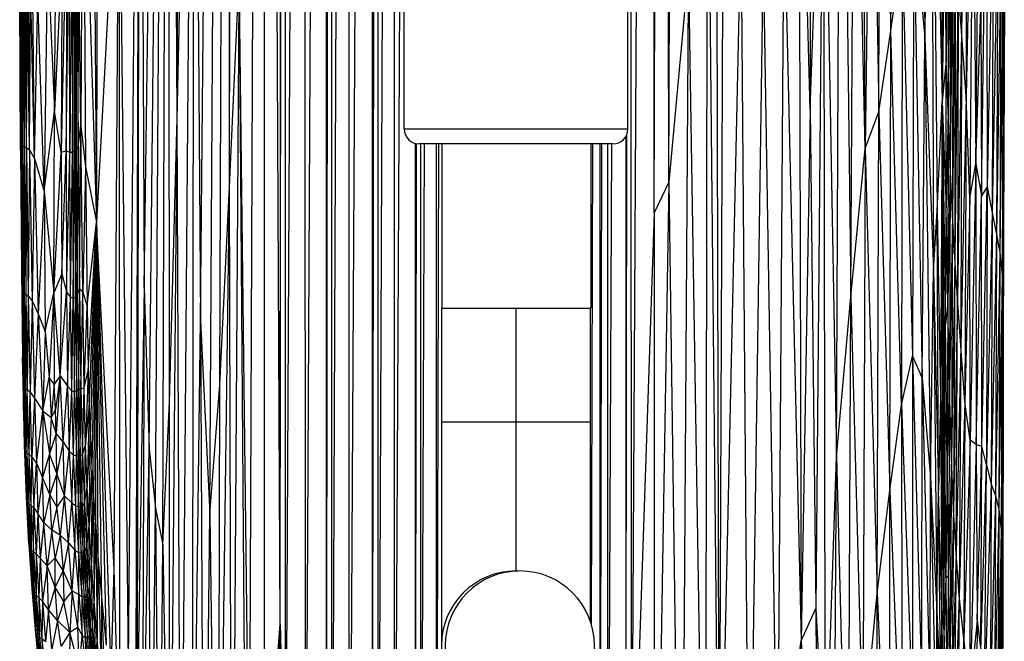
# Paper-space layout '_Izquierda' of a CAD drawing. Header units: millimetres. Extents: x -67 to 65, y -161 to 389.
# Tile 5 of 13: x -67 to 65, y -99 to -16. Entities that reach past the tile are written whole.
import ezdxf

# ---------------------------------------------------------------- set-up
doc = ezdxf.new("R2010")
doc.units = ezdxf.units.MM

psp = doc.layouts.new('_Izquierda')

# ---------------------------------------------------------------- linework, layer by layer
at = {"color": 7, "linetype": 'Continuous', "lineweight": 25}
for p, q in [((-42.83, -56.08), (-39.54, 304.26)), ((-41.59, -82.02), (-39.3, 303.95)), ((-40.23, -64.7), (-39.09, 303.68)), ((-38.95, -38.13), (-38.87, 303.41)), ((-38.95, -38.13), (-38.25, 302.65)), ((-36.24, -125.46), (-34.62, 298.78)), ((-34.28, 298.46), (-34.28, -127.07)), ((-32.15, -96.76), (-33.89, 298.1)), ((-32.15, -96.76), (-31.97, 296.41)), ((-32.15, -96.76), (-31.71, 296.2)), ((-31.4, -129.4), (-31.57, 296.09)), ((-31.4, -129.4), (-29.29, 294.33)), ((-28.75, -144.46), (-28.81, 293.99)), ((-28.75, -144.46), (-26.44, 292.42)), ((-25.95, -148.7), (-25.94, 292.11)), ((-25.95, -148.7), (-25.37, 291.77)), ((-25.22, -151.87), (-25.24, 291.7)), ((-25.22, -151.87), (-23.33, 290.63)), ((-22.9, -154.72), (-22.92, 290.42)), ((-22.9, -154.72), (-20.34, 289.18)), ((19.96, -37.54), (21.2, 289.57)), ((-19.77, -156.7), (-19.77, 288.93)), ((-19.77, -156.7), (-19.13, 288.66)), ((-18.98, -157.37), (-18.98, 288.6)), ((-18.98, -157.37), (-17.22, 287.92)), ((14.98, -131.1), (17.39, 287.98)), ((18.01, -41.62), (17.97, 288.2)), ((18.01, -41.62), (19.28, 288.72)), ((19.96, -37.54), (19.73, 288.91)), ((-16.83, -158.02), (-16.83, 287.77)), ((14.98, -131.1), (14.81, 287.1)), ((-15.51, -30.39), (-15.51, 265.61)), ((14.49, -30.39), (14.49, 265.61)), ((-45.95, -28.99), (-45.28, 264)), ((-56.5, 234.98), (-56.75, -42.89)), ((-50.38, -51.65), (-47.12, 178.51)), ((-49.72, -73.28), (-47.12, 178.51)), ((-48.85, -81.22), (-47.12, 178.51)), ((-47.88, -86.14), (-47.12, 178.51)), ((-46.99, -66.95), (-47.12, 178.51)), ((-45.95, -28.99), (-47.12, 178.51)), ((38.7, 133.79), (38.95, -27.8)), ((-58.02, 124.51), (-56.75, -42.89)), ((56.17, 98.87), (56.64, -26.7)), ((-16.83, -158.02), (-15.51, 97.27)), ((53.43, 86.4), (54.33, -18.15)), ((-52.49, -105.47), (-50.92, 79.68)), ((-51.48, -120.64), (-50.92, 79.68)), ((-51.27, -106.15), (-50.92, 79.68)), ((-50.92, 79.68), (-50.38, -51.65)), ((-45.95, -28.99), (-43.71, 76.57)), ((-43.71, 76.57), (-45.45, -142.16)), ((-43.71, 76.57), (-43.95, -147.03)), ((-43.71, 76.57), (-42.83, -56.08)), ((26.2, 68.17), (26.71, -135.18)), ((48.16, -28.09), (48.41, 66.42)), ((49.76, -17.22), (48.41, 66.42)), ((49.76, -17.22), (49.99, 60.35)), ((42.45, -74.32), (43.05, 58.24)), ((43.05, 58.24), (44.4, -52.9)), ((46.3, -33), (45.97, 58.14)), ((27.43, 50.42), (26.71, -135.18)), ((56.84, 51.41), (56.64, -26.7)), ((59.28, 43.71), (59.24, -17.23)), ((54.33, -18.15), (55.24, 33.51)), ((55.24, 33.51), (55.97, -41.38)), ((55.24, 33.51), (56.64, -26.7)), ((55.24, 33.51), (55.45, -49.37)), ((59.89, 34.3), (59.24, -17.23)), ((59.89, 34.3), (59.83, -26.04)), ((44.4, -52.9), (44.87, 31)), ((46.3, -33), (44.87, 31)), ((47.11, 30.85), (46.3, -33)), ((47.11, 30.85), (48.16, -28.09)), ((37.4, 28.21), (37.71, -98.99)), ((38.95, -27.8), (37.4, 28.21)), ((38.95, -27.8), (40.7, 25.15)), ((40.7, 25.15), (39.71, -94.66)), ((40.7, 25.15), (40.93, -119)), ((40.7, 25.15), (42.45, -74.32)), ((25.13, 24.5), (24.86, -150.84)), ((25.13, 24.5), (26.71, -135.18)), ((-58.6, 15.67), (-58.88, -29.95)), ((-58.6, 15.67), (-58.23, -35.48)), ((-58.6, 15.67), (-56.75, -42.89)), ((60.76, 15.47), (59.83, -26.04)), ((60.76, 15.47), (60.35, -39.66)), ((60.76, 15.47), (61.13, -35.08)), ((-53.76, 14.2), (-56.75, -42.89)), ((-54.41, -89.38), (-53.76, 14.2)), ((-53.76, 14.2), (-53.69, -113.3)), ((-53.76, 14.2), (-52.49, -105.47)), ((61.91, -39.34), (62.59, 14.02)), ((62.59, 14.02), (62.66, -38.13)), ((57.09, 5.95), (56.64, -26.7)), ((57.16, -21.24), (57.09, 5.95)), ((57.43, 5.88), (57.16, -21.24)), ((57.43, 5.88), (57.45, -27.94)), ((-62.42, -28.01), (-62.12, 2.39)), ((57.76, 1.41), (57.45, -27.94)), ((57.76, 1.41), (57.72, -35.21)), ((63.46, 2.43), (62.66, -38.13)), ((63.46, 2.43), (63.35, -41.63)), ((-60.08, 0.3), (-60.36, -33.51)), ((-60.08, 0.3), (-60, -33.49)), ((-60, -33.49), (-59.83, 0.69)), ((-59.83, 0.69), (-59.73, -33.32)), ((-59.73, -33.32), (-59.6, 0.87)), ((-59.6, 0.87), (-59.5, -33.13)), ((35.4, 0.64), (34.54, -122.29)), ((35.4, 0.64), (37.71, -98.99)), ((-60.82, -33.33), (-60.4, -0.15)), ((-60.36, -33.51), (-60.4, -0.15)), ((-59.5, -33.13), (-59.4, -0.47)), ((-59.4, -0.47), (-59.25, -32.78)), ((-60.81, -1.44), (-61.51, -33.48)), ((-60.81, -1.44), (-60.82, -33.33)), ((29.63, -1.71), (26.71, -135.18)), ((29.63, -1.71), (30.72, -136.1)), ((52.83, -2.21), (52.64, -60.83)), ((52.83, -2.21), (53.97, -63.78)), ((52.83, -2.21), (54.33, -18.15)), ((64.08, -2.58), (63.35, -41.63)), ((64.08, -2.58), (63.92, -44.53)), ((58.08, -3.3), (57.72, -35.21)), ((58.08, -3.3), (58, -41.85)), ((61.13, -35.08), (61.47, -2.79)), ((-59.25, -32.78), (-59.16, -4.91)), ((-58.88, -29.95), (-59.16, -4.91)), ((-63.35, -5.59), (-63.78, -38.71)), ((-63.35, -5.59), (-62.42, -28.01)), ((49.76, -17.22), (51.28, -6.17)), ((51.28, -6.17), (51.19, -67.37)), ((51.28, -6.17), (52.64, -60.83)), ((64.53, -5.59), (63.92, -44.53)), ((64.53, -5.59), (64.36, -46.96)), ((-66.95, -32.51), (-67.04, -7.5)), ((-66.84, -32.56), (-66.9, -7.44)), ((-66.66, -32.66), (-66.71, -7.48)), ((-66.44, -32.77), (-66.47, -7.49)), ((-66.15, -32.88), (-66.19, -7.45)), ((-65.76, -33.17), (-65.86, -7.43)), ((-61.41, -7.33), (-62.42, -28.01)), ((-61.41, -7.33), (-61.51, -33.48)), ((32.62, -7.14), (30.72, -136.1)), ((32.62, -7.14), (34.54, -122.29)), ((58.4, -7.39), (58, -41.85)), ((58.4, -7.39), (58.31, -47.57)), ((-65.08, -34.33), (-65.33, -8.01)), ((22.59, -8.95), (19.96, -37.54)), ((22.59, -8.95), (21.66, -155.99)), ((22.59, -8.95), (24.86, -150.84)), ((64.83, -8.44), (64.36, -46.96)), ((64.83, -8.44), (64.66, -49.96)), ((-38.95, -38.13), (-37.62, -9.98)), ((-38.55, -156.57), (-37.62, -9.98)), ((-36.52, -157.89), (-37.62, -9.98)), ((-36.24, -125.46), (-37.62, -9.98)), ((-66.96, -33.23), (-67.07, -11.44)), ((-66.95, -32.51), (-67.07, -11.44)), ((-66.84, -32.56), (-66.97, -11.01)), ((-66.95, -32.51), (-66.97, -11.01)), ((-66.84, -32.56), (-66.81, -11.03)), ((-66.66, -32.66), (-66.81, -11.03)), ((-66.66, -32.66), (-66.59, -11.07)), ((-66.44, -32.77), (-66.59, -11.07)), ((-66.44, -32.77), (-66.33, -11.08)), ((-66.15, -32.88), (-66.33, -11.08)), ((-66.15, -32.88), (-66.03, -11.08)), ((-65.76, -33.17), (-66.03, -11.08)), ((-65.76, -33.17), (-65.62, -11.27)), ((-65.08, -34.33), (-65.62, -11.27)), ((58.77, -11.61), (58.31, -47.57)), ((58.77, -11.61), (58.68, -53.07)), ((59.24, -17.23), (58.77, -11.61)), ((-65.08, -34.33), (-64.63, -12.8)), ((-63.78, -38.71), (-64.63, -12.8)), ((64.97, -12.58), (64.66, -49.96)), ((64.97, -12.58), (64.81, -54.57)), ((61.13, -35.08), (61.83, -14.26)), ((61.83, -14.26), (61.91, -39.34)), ((48.16, -28.09), (49.76, -17.22)), ((49.63, -78.83), (49.76, -17.22)), ((51.19, -67.37), (49.76, -17.22)), ((53.97, -63.78), (54.33, -18.15)), ((54.33, -18.15), (55.09, -77.1)), ((54.33, -18.15), (55.45, -49.37)), ((59.24, -17.23), (58.68, -53.07)), ((59.24, -17.23), (59.13, -59.44)), ((59.83, -26.04), (59.24, -17.23)), ((57.16, -21.24), (56.64, -26.7)), ((57.45, -27.94), (57.16, -21.24)), ((57.16, -40.95), (57.16, -21.24)), ((59.83, -26.04), (59.13, -59.44)), ((59.83, -26.04), (59.68, -67.02)), ((60.35, -39.66), (59.83, -26.04)), ((64.92, -25.76), (64.82, -61.77)), ((55.97, -41.38), (56.64, -26.7)), ((56.64, -26.7), (56.4, -66.14)), ((56.87, -75.24), (56.64, -26.7)), ((57.01, -68.44), (56.64, -26.7)), ((56.64, -26.7), (57.1, -56.56)), ((56.64, -26.7), (57.16, -40.95)), ((56.68, -75.24), (56.64, -26.7)), ((-63.78, -38.71), (-62.42, -28.01)), ((-62.49, -52.36), (-62.42, -28.01)), ((-61.51, -33.48), (-62.42, -28.01)), ((-46.99, -66.95), (-45.95, -28.99)), ((-46.94, -142.28), (-45.95, -28.99)), ((-45.45, -142.16), (-45.95, -28.99)), ((38.95, -27.8), (37.71, -98.99)), ((38.95, -27.8), (39.71, -94.66)), ((46.3, -33), (48.16, -28.09)), ((47.91, -92.59), (48.16, -28.09)), ((48.16, -28.09), (49.63, -78.83)), ((57.45, -27.94), (57.16, -40.95)), ((57.45, -27.94), (57.4, -53.69)), ((57.72, -35.21), (57.45, -27.94)), ((-59.25, -32.78), (-58.88, -29.95)), ((-59.05, -51.79), (-58.88, -29.95)), ((-58.62, -52.25), (-58.88, -29.95)), ((-58.88, -29.95), (-58.23, -35.48)), ((-15.51, -30.39), (14.49, -30.39)), ((14.24, -137.17), (14.35, -31.13)), ((14.24, -137.17), (14.26, -31.33)), ((-66.96, -33.23), (-66.95, -32.51)), ((-66.95, -32.51), (-66.84, -32.56)), ((-66.95, -32.51), (-66.79, -51.5)), ((-66.95, -32.51), (-66.83, -49.32)), ((-66.84, -32.56), (-66.66, -32.66)), ((-66.84, -32.56), (-66.67, -52.2)), ((-66.84, -32.56), (-66.79, -51.5)), ((-66.66, -32.66), (-66.67, -52.2)), ((-66.66, -32.66), (-66.44, -32.77)), ((-66.66, -32.66), (-66.49, -52.43)), ((-66.44, -32.77), (-66.49, -52.43)), ((-66.44, -32.77), (-66.25, -52.56)), ((-66.44, -32.77), (-66.15, -32.88)), ((-66.15, -32.88), (-66.25, -52.56)), ((-66.15, -32.88), (-65.76, -33.17)), ((-66.15, -32.88), (-65.92, -52.78)), ((-59.5, -33.13), (-59.25, -32.78)), ((-59.35, -52.54), (-59.25, -32.78)), ((-59.25, -32.78), (-59.05, -51.79)), ((-14.01, -158.33), (-14.01, -32.32)), ((-14.01, -158.33), (-13.84, -32.36)), ((12.49, -32.39), (-13.51, -32.39)), ((-13.28, -158.35), (-13.28, -32.39)), ((-13.28, -158.35), (-12.8, -32.39)), ((-11.19, -158.35), (-11.19, -32.39)), ((-11.19, -158.35), (-10.88, -32.39)), ((-10.48, -32.39), (-10.48, -54.39)), ((9.52, -32.39), (9.52, -54.39)), ((9.61, -96.88), (9.77, -32.39)), ((10.77, -151.35), (10.77, -32.39)), ((10.77, -151.35), (10.99, -32.39)), ((11.82, -146.18), (11.81, -32.39)), ((11.82, -146.18), (12.35, -32.39)), ((44.4, -52.9), (46.3, -33)), ((46.3, -33), (46.01, -113.05)), ((46.3, -33), (47.91, -92.59)), ((-66.96, -33.23), (-66.83, -49.32)), ((-65.76, -33.17), (-65.92, -52.78)), ((-65.76, -33.17), (-65.08, -34.33)), ((-65.76, -33.17), (-65.41, -53.44)), ((-62.49, -52.36), (-61.51, -33.48)), ((-61.51, -33.48), (-60.82, -33.33)), ((-61.51, -33.48), (-61.4, -49.79)), ((-61.4, -49.79), (-60.82, -33.33)), ((-60.82, -33.33), (-60.8, -52.25)), ((-60.82, -33.33), (-60.36, -33.51)), ((-60.8, -52.25), (-60.36, -33.51)), ((-60.36, -33.51), (-60, -33.49)), ((-60.26, -52.94), (-60.36, -33.51)), ((-60.26, -52.94), (-60, -33.49)), ((-60, -33.49), (-59.73, -33.32)), ((-60, -33.49), (-59.88, -53.08)), ((-59.88, -53.08), (-59.73, -33.32)), ((-59.73, -33.32), (-59.5, -33.13)), ((-59.73, -33.32), (-59.6, -52.93)), ((-59.6, -52.93), (-59.5, -33.13)), ((-59.5, -33.13), (-59.35, -52.54)), ((-65.08, -34.33), (-65.41, -53.44)), ((-65.08, -34.33), (-63.78, -38.71)), ((-65.08, -34.33), (-64.57, -55.15)), ((-58.23, -35.48), (-58.62, -52.25)), ((-58.23, -35.48), (-58.03, -54.15)), ((-58.23, -35.48), (-56.75, -42.89)), ((57.72, -35.21), (57.4, -53.69)), ((57.72, -35.21), (57.63, -65.18)), ((58, -41.85), (57.72, -35.21)), ((60.35, -39.66), (61.13, -35.08)), ((61.13, -35.08), (60.38, -72.09)), ((61.13, -35.08), (61.19, -72.68)), ((61.13, -35.08), (61.91, -39.34)), ((-40.47, -155), (-38.95, -38.13)), ((-40.23, -64.7), (-38.95, -38.13)), ((-38.55, -156.57), (-38.95, -38.13)), ((19.96, -37.54), (18.01, -41.62)), ((19.96, -37.54), (18.03, -157.63)), ((19.96, -37.54), (21.66, -155.99)), ((62.66, -38.13), (61.91, -39.34)), ((61.93, -72.91), (62.66, -38.13)), ((62.66, -38.13), (62.57, -75.4)), ((62.66, -38.13), (63.35, -41.63)), ((-63.78, -38.71), (-64.57, -55.15)), ((-63.78, -38.71), (-63.64, -57.55)), ((-63.78, -38.71), (-62.49, -52.36)), ((61.19, -72.68), (61.91, -39.34)), ((61.93, -72.91), (61.91, -39.34)), ((60.35, -39.66), (59.68, -67.02)), ((60.38, -72.09), (60.35, -39.66)), ((18.01, -41.62), (14.98, -131.1)), ((18.01, -41.62), (18.03, -157.63)), ((55.45, -49.37), (55.97, -41.38)), ((56.14, -78.79), (55.97, -41.38)), ((55.97, -41.38), (56.4, -66.14)), ((57.1, -56.56), (57.16, -40.95)), ((57.4, -53.69), (57.16, -40.95)), ((58, -41.85), (57.63, -65.18)), ((58, -41.85), (57.87, -74.45)), ((58.31, -47.57), (58, -41.85)), ((63.35, -41.63), (62.57, -75.4)), ((63.35, -41.63), (63.2, -77.99)), ((63.35, -41.63), (63.92, -44.53)), ((-58.03, -54.15), (-56.75, -42.89)), ((-57.89, -62.81), (-56.75, -42.89)), ((-57.75, -67.88), (-56.75, -42.89)), ((-57.59, -71.87), (-56.75, -42.89)), ((-56.75, -42.89), (-57.39, -75.7)), ((-56.75, -42.89), (-57.16, -79.62)), ((-56.88, -83.69), (-56.75, -42.89)), ((-56.53, -88.21), (-56.75, -42.89)), ((-56.75, -42.89), (-55.49, -99.57)), ((-56.75, -42.89), (-54.82, -103.91)), ((-54.41, -89.38), (-56.75, -42.89)), ((-56.07, -93.57), (-56.75, -42.89)), ((63.92, -44.53), (63.2, -77.99)), ((63.92, -44.53), (63.79, -79.52)), ((63.92, -44.53), (64.36, -46.96)), ((64.36, -46.96), (63.79, -79.52)), ((64.36, -46.96), (64.24, -81.37)), ((64.36, -46.96), (64.66, -49.96)), ((58.31, -47.57), (57.87, -74.45)), ((58.31, -47.57), (58.15, -81.44)), ((58.68, -53.07), (58.31, -47.57)), ((-66.83, -49.32), (-66.79, -51.5)), ((-66.83, -49.32), (-66.68, -61.08)), ((-61.4, -49.79), (-62.49, -52.36)), ((-61.63, -63.46), (-61.4, -49.79)), ((-61.4, -49.79), (-60.8, -52.25)), ((55.09, -77.1), (55.45, -49.37)), ((55.45, -49.37), (55.93, -95.08)), ((55.45, -49.37), (56.14, -78.79)), ((64.66, -49.96), (64.24, -81.37)), ((64.66, -49.96), (64.53, -84.1)), ((64.66, -49.96), (64.81, -54.57)), ((-66.79, -51.5), (-66.67, -52.2)), ((-66.79, -51.5), (-66.62, -64.07)), ((-66.79, -51.5), (-66.68, -61.08)), ((-66.67, -52.2), (-66.49, -52.43)), ((-66.67, -52.2), (-66.49, -64.99)), ((-66.67, -52.2), (-66.62, -64.07)), ((-66.49, -52.43), (-66.25, -52.56)), ((-66.49, -52.43), (-66.3, -65.23)), ((-66.49, -52.43), (-66.49, -64.99)), ((-66.25, -52.56), (-66.3, -65.23)), ((-66.25, -52.56), (-65.92, -52.78)), ((-66.25, -52.56), (-66.05, -65.37)), ((-65.92, -52.78), (-66.05, -65.37)), ((-65.92, -52.78), (-65.41, -53.44)), ((-65.92, -52.78), (-65.68, -65.67)), ((-63.64, -57.55), (-62.49, -52.36)), ((-62.49, -52.36), (-63.12, -63.72)), ((-62.49, -52.36), (-62.46, -64.61)), ((-61.63, -63.46), (-62.49, -52.36)), ((-61.63, -63.46), (-60.8, -52.25)), ((-60.8, -52.25), (-60.68, -64.85)), ((-60.8, -52.25), (-60.26, -52.94)), ((-59.6, -52.93), (-59.35, -52.54)), ((-59.42, -65.48), (-59.35, -52.54)), ((-59.35, -52.54), (-59.05, -51.79)), ((-59.35, -52.54), (-59.16, -65.25)), ((-59.16, -65.25), (-59.05, -51.79)), ((-59.05, -51.79), (-58.85, -65.17)), ((-59.05, -51.79), (-58.62, -52.25)), ((-58.85, -65.17), (-58.62, -52.25)), ((-58.43, -65.1), (-58.62, -52.25)), ((-58.62, -52.25), (-58.03, -54.15)), ((-50.38, -51.65), (-51.27, -106.15)), ((-50.38, -51.65), (-50.68, -130.94)), ((-50.38, -51.65), (-49.72, -73.28)), ((-65.41, -53.44), (-65.68, -65.67)), ((-65.41, -53.44), (-64.57, -55.15)), ((-65.41, -53.44), (-65.07, -66.46)), ((-60.68, -64.85), (-60.26, -52.94)), ((-60.09, -65.47), (-60.26, -52.94)), ((-60.26, -52.94), (-59.88, -53.08)), ((-60.09, -65.47), (-59.88, -53.08)), ((-59.88, -53.08), (-59.6, -52.93)), ((-59.88, -53.08), (-59.7, -65.6)), ((-59.7, -65.6), (-59.6, -52.93)), ((-59.6, -52.93), (-59.42, -65.48)), ((42.45, -74.32), (44.4, -52.9)), ((44.01, -133.49), (44.4, -52.9)), ((44.4, -52.9), (46.01, -113.05)), ((57.4, -53.69), (57.1, -56.56)), ((57.4, -53.69), (57.3, -74.9)), ((57.63, -65.18), (57.4, -53.69)), ((58.68, -53.07), (58.15, -81.44)), ((58.49, -87.23), (58.68, -53.07)), ((59.13, -59.44), (58.68, -53.07)), ((-64.57, -55.15), (-65.07, -66.46)), ((-64.57, -55.15), (-63.64, -57.55)), ((-64.57, -55.15), (-63.97, -68.17)), ((-58.43, -65.1), (-58.03, -54.15)), ((-58.03, -54.15), (-57.89, -62.81)), ((-10.51, -54.39), (-10.51, -99.63)), ((-10.51, -54.39), (9.52, -54.39)), ((-0.51, -89.63), (-0.51, -54.39)), ((9.49, -96.49), (9.49, -54.39)), ((64.81, -54.57), (64.53, -84.1)), ((64.81, -54.57), (64.7, -88.21)), ((64.81, -54.57), (64.82, -61.77)), ((-43.95, -147.03), (-42.83, -56.08)), ((-42.83, -56.08), (-42.3, -153.4)), ((-42.83, -56.08), (-41.59, -82.02)), ((57.01, -68.44), (57.1, -56.56)), ((57.3, -74.9), (57.1, -56.56)), ((-63.64, -57.55), (-63.97, -68.17)), ((-63.64, -57.55), (-63.12, -63.72)), ((59.13, -59.44), (58.49, -87.23)), ((59.13, -59.44), (58.93, -92.94)), ((59.68, -67.02), (59.13, -59.44)), ((-66.62, -64.07), (-66.68, -61.08)), ((51.19, -67.37), (52.64, -60.83)), ((52.64, -60.83), (52.65, -108.89)), ((52.64, -60.83), (53.92, -104.85)), ((52.64, -60.83), (53.97, -63.78)), ((64.82, -61.77), (64.7, -88.21)), ((64.82, -61.77), (64.77, -93.8)), ((-58.43, -65.1), (-57.89, -62.81)), ((-57.89, -62.81), (-58.25, -72.76)), ((-57.89, -62.81), (-57.75, -67.88)), ((-66.49, -64.99), (-66.62, -64.07)), ((-66.42, -72.75), (-66.62, -64.07)), ((-66.5, -69.5), (-66.62, -64.07)), ((-63.97, -68.17), (-63.12, -63.72)), ((-62.46, -64.61), (-63.12, -63.72)), ((-63.12, -63.72), (-62.85, -69.04)), ((-62.46, -64.61), (-62.85, -69.04)), ((-61.63, -63.46), (-62.46, -64.61)), ((-62.25, -68.01), (-62.46, -64.61)), ((-61.63, -63.46), (-62.25, -68.01)), ((-61.63, -63.46), (-62.16, -71.2)), ((-61.26, -72.3), (-61.63, -63.46)), ((-61.63, -63.46), (-60.68, -64.85)), ((53.92, -104.85), (53.97, -63.78)), ((53.97, -63.78), (55, -107.64)), ((53.97, -63.78), (55.09, -77.1)), ((-66.3, -65.23), (-66.49, -64.99)), ((-66.28, -73.67), (-66.49, -64.99)), ((-66.42, -72.75), (-66.49, -64.99)), ((-66.05, -65.37), (-66.3, -65.23)), ((-66.08, -73.89), (-66.3, -65.23)), ((-66.28, -73.67), (-66.3, -65.23)), ((-66.08, -73.89), (-66.05, -65.37)), ((-65.68, -65.67), (-66.05, -65.37)), ((-65.81, -74.04), (-66.05, -65.37)), ((-65.81, -74.04), (-65.68, -65.67)), ((-65.68, -65.67), (-65.07, -66.46)), ((-65.42, -74.36), (-65.68, -65.67)), ((-61.26, -72.3), (-60.68, -64.85)), ((-60.68, -64.85), (-60.43, -73.56)), ((-60.68, -64.85), (-60.09, -65.47)), ((-60.43, -73.56), (-60.09, -65.47)), ((-59.84, -74.07), (-60.09, -65.47)), ((-60.09, -65.47), (-59.7, -65.6)), ((-59.84, -74.07), (-59.7, -65.6)), ((-59.7, -65.6), (-59.42, -65.48)), ((-59.7, -65.6), (-59.47, -74.19)), ((-59.47, -74.19), (-59.42, -65.48)), ((-59.42, -65.48), (-59.16, -65.25)), ((-59.42, -65.48), (-59.2, -74.16)), ((-59.2, -74.16), (-59.16, -65.25)), ((-59.16, -65.25), (-58.85, -65.17)), ((-59.16, -65.25), (-58.94, -74.14)), ((-58.94, -74.14), (-58.85, -65.17)), ((-58.85, -65.17), (-58.43, -65.1)), ((-58.85, -65.17), (-58.64, -74.04)), ((-58.64, -74.04), (-58.43, -65.1)), ((-58.25, -72.76), (-58.43, -65.1)), ((-41.59, -82.02), (-40.23, -64.7)), ((-40.47, -155), (-40.23, -64.7)), ((57.63, -65.18), (57.3, -74.9)), ((57.63, -65.18), (57.47, -90.33)), ((57.87, -74.45), (57.63, -65.18)), ((-65.07, -66.46), (-65.42, -74.36)), ((-65.07, -66.46), (-63.97, -68.17)), ((-65.07, -66.46), (-64.81, -75.19)), ((-47.88, -86.14), (-46.99, -66.95)), ((-46.94, -142.28), (-46.99, -66.95)), ((56.4, -66.14), (56.14, -78.79)), ((56.4, -66.14), (56.59, -94.26)), ((56.4, -66.14), (56.68, -75.24)), ((59.68, -67.02), (58.93, -92.94)), ((59.68, -67.02), (59.53, -98.68)), ((60.38, -72.09), (59.68, -67.02)), ((-64.81, -75.19), (-63.97, -68.17)), ((-63.97, -68.17), (-63.99, -77.09)), ((-63.97, -68.17), (-62.85, -69.04)), ((-63.97, -68.17), (-63.05, -73.92)), ((-62.25, -68.01), (-62.85, -69.04)), ((-62.16, -71.2), (-62.25, -68.01)), ((-58.25, -72.76), (-57.75, -67.88)), ((-57.75, -67.88), (-58.04, -78.39)), ((-57.75, -67.88), (-57.59, -71.87)), ((49.63, -78.83), (51.19, -67.37)), ((51.19, -67.37), (51.21, -118.87)), ((51.19, -67.37), (52.65, -108.89)), ((56.87, -75.24), (57.01, -68.44)), ((57.13, -90.55), (57.01, -68.44)), ((57.01, -68.44), (57.3, -74.9)), ((-66.5, -69.5), (-66.42, -72.75)), ((-62.85, -69.04), (-63.05, -73.92)), ((-62.16, -71.2), (-62.85, -69.04)), ((-10.51, -69.63), (9.49, -69.63)), ((-62.16, -71.2), (-63.05, -73.92)), ((-61.26, -72.3), (-62.16, -71.2)), ((-62.08, -76.55), (-62.16, -71.2)), ((-61.26, -72.3), (-62.08, -76.55)), ((-61.26, -72.3), (-60.43, -73.56)), ((-61.07, -79.58), (-61.26, -72.3)), ((-58.04, -78.39), (-57.59, -71.87)), ((-57.77, -83.52), (-57.59, -71.87)), ((-57.59, -71.87), (-57.39, -75.7)), ((60.38, -72.09), (59.53, -98.68)), ((61.19, -72.68), (60.38, -72.09)), ((60.41, -105.7), (60.38, -72.09)), ((-66.42, -72.75), (-66.28, -73.67)), ((-66.15, -79.67), (-66.42, -72.75)), ((-66.28, -73.67), (-66.08, -73.89)), ((-66.01, -80.49), (-66.28, -73.67)), ((-66.15, -79.67), (-66.28, -73.67)), ((-66.08, -73.89), (-65.81, -74.04)), ((-65.81, -80.69), (-66.08, -73.89)), ((-66.01, -80.49), (-66.08, -73.89)), ((-63.05, -73.92), (-63.99, -77.09)), ((-62.08, -76.55), (-63.05, -73.92)), ((-63.02, -79.38), (-63.05, -73.92)), ((-61.07, -79.58), (-60.43, -73.56)), ((-60.43, -73.56), (-59.84, -74.07)), ((-60.43, -73.56), (-60.09, -80.5)), ((-58.64, -74.04), (-58.25, -72.76)), ((-58.39, -80.6), (-58.25, -72.76)), ((-58.04, -78.39), (-58.25, -72.76)), ((-50.68, -130.94), (-49.72, -73.28)), ((-49.52, -136.56), (-49.72, -73.28)), ((-49.72, -73.28), (-48.85, -81.22)), ((61.19, -72.68), (60.41, -105.7)), ((61.19, -72.68), (61.32, -96.23)), ((61.19, -72.68), (61.93, -72.91)), ((61.32, -96.23), (61.93, -72.91)), ((61.83, -100.34), (61.93, -72.91)), ((62.57, -75.4), (61.93, -72.91)), ((-65.81, -74.04), (-65.42, -74.36)), ((-65.54, -80.84), (-65.81, -74.04)), ((-65.81, -80.69), (-65.81, -74.04)), ((-65.54, -80.84), (-65.42, -74.36)), ((-65.42, -74.36), (-64.81, -75.19)), ((-65.42, -74.36), (-65.17, -81.17)), ((-65.17, -81.17), (-64.81, -75.19)), ((-64.81, -75.19), (-63.99, -77.09)), ((-64.81, -75.19), (-64.62, -81.92)), ((-60.09, -80.5), (-59.84, -74.07)), ((-59.84, -74.07), (-59.47, -74.19)), ((-59.53, -80.92), (-59.84, -74.07)), ((-59.53, -80.92), (-59.47, -74.19)), ((-59.47, -74.19), (-59.2, -74.16)), ((-59.47, -74.19), (-59.18, -81.01)), ((-59.2, -74.16), (-58.94, -74.14)), ((-59.18, -81.01), (-59.2, -74.16)), ((-59.2, -74.16), (-58.91, -81.02)), ((-58.94, -74.14), (-58.64, -74.04)), ((-58.91, -81.02), (-58.94, -74.14)), ((-58.94, -74.14), (-58.67, -81.01)), ((-58.67, -81.01), (-58.64, -74.04)), ((-58.64, -74.04), (-58.39, -80.6)), ((40.93, -119), (42.45, -74.32)), ((41.96, -148.69), (42.45, -74.32)), ((42.45, -74.32), (44.01, -133.49)), ((56.59, -94.26), (56.68, -75.24)), ((56.9, -97.63), (56.68, -75.24)), ((56.68, -75.24), (56.87, -75.24)), ((56.9, -97.63), (56.87, -75.24)), ((57.13, -90.55), (56.87, -75.24)), ((57.3, -74.9), (57.13, -90.55)), ((57.47, -90.33), (57.3, -74.9)), ((57.87, -74.45), (57.47, -90.33)), ((57.87, -74.45), (57.66, -101.12)), ((58.15, -81.44), (57.87, -74.45)), ((-62.08, -76.55), (-63.02, -79.38)), ((-62.09, -81.04), (-62.08, -76.55)), ((-61.07, -79.58), (-62.08, -76.55)), ((-57.39, -75.7), (-57.77, -83.52)), ((-57.39, -75.7), (-57.46, -88.6)), ((-57.39, -75.7), (-57.16, -79.62)), ((61.83, -100.34), (62.57, -75.4)), ((62.29, -107.02), (62.57, -75.4)), ((62.57, -75.4), (63.2, -77.99)), ((-63.99, -77.09), (-64.62, -81.92)), ((-63.02, -79.38), (-63.99, -77.09)), ((-63.82, -83.13), (-63.99, -77.09)), ((55, -107.64), (55.09, -77.1)), ((55.09, -77.1), (55.87, -114.91)), ((55.09, -77.1), (55.93, -95.08)), ((-58.39, -80.6), (-58.04, -78.39)), ((-58.08, -86.38), (-58.04, -78.39)), ((-57.77, -83.52), (-58.04, -78.39)), ((47.91, -92.59), (49.63, -78.83)), ((49.6, -131.3), (49.63, -78.83)), ((49.63, -78.83), (51.21, -118.87)), ((55.93, -95.08), (56.14, -78.79)), ((56.51, -109.25), (56.14, -78.79)), ((56.59, -94.26), (56.14, -78.79)), ((63.2, -77.99), (62.29, -107.02)), ((63.2, -77.99), (63.09, -106.16)), ((63.2, -77.99), (63.79, -79.52)), ((-66.15, -79.67), (-66.01, -80.49)), ((-65.83, -86.04), (-66.15, -79.67)), ((-66.01, -80.49), (-65.81, -80.69)), ((-65.68, -86.72), (-66.01, -80.49)), ((-65.83, -86.04), (-66.01, -80.49)), ((-63.02, -79.38), (-63.82, -83.13)), ((-62.09, -81.04), (-63.02, -79.38)), ((-62.77, -84.18), (-63.02, -79.38)), ((-61.07, -79.58), (-62.09, -81.04)), ((-61.07, -79.58), (-61.62, -84.84)), ((-61.07, -79.58), (-60.09, -80.5)), ((-60.51, -85.87), (-61.07, -79.58)), ((-60.51, -85.87), (-60.09, -80.5)), ((-60.09, -80.5), (-59.53, -80.92)), ((-60.09, -80.5), (-59.66, -86.84)), ((-57.16, -79.62), (-57.46, -88.6)), ((-57.16, -79.62), (-57.1, -93.65)), ((-57.16, -79.62), (-56.88, -83.69)), ((63.79, -79.52), (63.09, -106.16)), ((63.79, -79.52), (63.69, -106.69)), ((63.79, -79.52), (64.24, -81.37)), ((-65.81, -80.69), (-65.54, -80.84)), ((-65.48, -86.89), (-65.81, -80.69)), ((-65.68, -86.72), (-65.81, -80.69)), ((-65.54, -80.84), (-65.17, -81.17)), ((-65.54, -80.84), (-65.22, -87.04)), ((-65.48, -86.89), (-65.54, -80.84)), ((-65.22, -87.04), (-65.17, -81.17)), ((-65.17, -81.17), (-64.62, -81.92)), ((-65.17, -81.17), (-64.86, -87.33)), ((-62.09, -81.04), (-62.77, -84.18)), ((-61.62, -84.84), (-62.09, -81.04)), ((-59.66, -86.84), (-59.53, -80.92)), ((-59.53, -80.92), (-59.18, -81.01)), ((-59.14, -87.15), (-59.53, -80.92)), ((-59.18, -81.01), (-58.91, -81.02)), ((-59.14, -87.15), (-59.18, -81.01)), ((-59.18, -81.01), (-58.82, -87.21)), ((-58.91, -81.02), (-58.67, -81.01)), ((-58.82, -87.21), (-58.91, -81.02)), ((-58.91, -81.02), (-58.57, -87.19)), ((-58.67, -81.01), (-58.39, -80.6)), ((-58.57, -87.19), (-58.67, -81.01)), ((-58.67, -81.01), (-58.33, -87.09)), ((-58.33, -87.09), (-58.39, -80.6)), ((-58.39, -80.6), (-58.08, -86.38)), ((-49.52, -136.56), (-48.85, -81.22)), ((-48.85, -81.22), (-48.32, -141.08)), ((-48.85, -81.22), (-47.88, -86.14)), ((58.15, -81.44), (57.66, -101.12)), ((58.15, -81.44), (57.9, -107.78)), ((58.49, -87.23), (58.15, -81.44)), ((64.24, -81.37), (63.69, -106.69)), ((64.24, -81.37), (64.12, -107.87)), ((64.24, -81.37), (64.53, -84.1)), ((-64.62, -81.92), (-64.86, -87.33)), ((-63.82, -83.13), (-64.62, -81.92)), ((-64.62, -81.92), (-64.33, -87.91)), ((-63.82, -83.13), (-64.33, -87.91)), ((-62.77, -84.18), (-63.82, -83.13)), ((-63.39, -88.93), (-63.82, -83.13)), ((-42.3, -153.4), (-41.59, -82.02)), ((-41.59, -82.02), (-40.47, -155)), ((-62.77, -84.18), (-63.39, -88.93)), ((-61.62, -84.84), (-62.77, -84.18)), ((-62.32, -87.88), (-62.77, -84.18)), ((-58.08, -86.38), (-57.77, -83.52)), ((-57.72, -91.92), (-57.77, -83.52)), ((-57.46, -88.6), (-57.77, -83.52)), ((-57.1, -93.65), (-56.88, -83.69)), ((-56.88, -83.69), (-56.66, -98.82)), ((-56.88, -83.69), (-56.53, -88.21)), ((64.53, -84.1), (64.12, -107.87)), ((64.53, -84.1), (64.41, -109.73)), ((64.53, -84.1), (64.7, -88.21)), ((-61.62, -84.84), (-62.32, -87.88)), ((-60.51, -85.87), (-61.62, -84.84)), ((-61.62, -84.84), (-61.26, -89.57)), ((-65.83, -86.04), (-65.68, -86.72)), ((-65.83, -86.04), (-65.44, -92.02)), ((-65.68, -86.72), (-65.48, -86.89)), ((-65.68, -86.72), (-65.29, -92.67)), ((-65.68, -86.72), (-65.44, -92.02)), ((-65.48, -86.89), (-65.22, -87.04)), ((-65.48, -86.89), (-65.09, -92.84)), ((-65.48, -86.89), (-65.29, -92.67)), ((-65.22, -87.04), (-64.86, -87.33)), ((-65.22, -87.04), (-64.84, -92.97)), ((-65.09, -92.84), (-65.22, -87.04)), ((-60.51, -85.87), (-61.26, -89.57)), ((-60.51, -85.87), (-59.66, -86.84)), ((-60.05, -92.3), (-60.51, -85.87)), ((-60.05, -92.3), (-59.66, -86.84)), ((-59.66, -86.84), (-59.14, -87.15)), ((-59.66, -86.84), (-59.16, -92.78)), ((-58.57, -87.19), (-58.33, -87.09)), ((-58.33, -87.09), (-58.08, -86.38)), ((-58.17, -93.01), (-58.33, -87.09)), ((-58.33, -87.09), (-57.94, -92.81)), ((-57.94, -92.81), (-58.08, -86.38)), ((-58.08, -86.38), (-57.72, -91.92)), ((-48.32, -141.08), (-47.88, -86.14)), ((-47.88, -86.14), (-46.94, -142.28)), ((-64.33, -87.91), (-64.86, -87.33)), ((-64.86, -87.33), (-64.84, -92.97)), ((-64.86, -87.33), (-64.5, -93.2)), ((-64.33, -87.91), (-64.5, -93.2)), ((-63.39, -88.93), (-64.33, -87.91)), ((-64.33, -87.91), (-63.99, -93.68)), ((-62.32, -87.88), (-63.39, -88.93)), ((-61.26, -89.57), (-62.32, -87.88)), ((-62.3, -91.82), (-62.32, -87.88)), ((-59.16, -92.78), (-59.14, -87.15)), ((-59.14, -87.15), (-58.82, -87.21)), ((-58.71, -93.06), (-59.14, -87.15)), ((-58.82, -87.21), (-58.57, -87.19)), ((-58.71, -93.06), (-58.82, -87.21)), ((-58.82, -87.21), (-58.41, -93.08)), ((-58.41, -93.08), (-58.57, -87.19)), ((-58.57, -87.19), (-58.17, -93.01)), ((-56.66, -98.82), (-56.53, -88.21)), ((-56.53, -88.21), (-56.11, -104.52)), ((-56.53, -88.21), (-56.07, -93.57)), ((58.49, -87.23), (57.9, -107.78)), ((58.49, -87.23), (58.21, -112.38)), ((58.93, -92.94), (58.49, -87.23)), ((64.7, -88.21), (64.41, -109.73)), ((64.7, -88.21), (64.59, -112.28)), ((64.7, -88.21), (64.77, -93.8)), ((-63.39, -88.93), (-63.99, -93.68)), ((-62.3, -91.82), (-63.39, -88.93)), ((-63.2, -94.82), (-63.39, -88.93)), ((-61.26, -89.57), (-62.3, -91.82)), ((-60.05, -92.3), (-61.26, -89.57)), ((-61.26, -89.57), (-61.13, -93.72)), ((-57.72, -91.92), (-57.46, -88.6)), ((-57.31, -97.21), (-57.46, -88.6)), ((-57.1, -93.65), (-57.46, -88.6)), ((-54.82, -103.91), (-54.41, -89.38)), ((-53.69, -113.3), (-54.41, -89.38)), ((-0.51, -89.63), (-0.29, -89.64)), ((57.13, -90.55), (56.9, -97.63)), ((57.47, -90.33), (57.13, -90.55)), ((57.13, -90.55), (57.24, -107.54)), ((57.47, -90.33), (57.24, -107.54)), ((57.66, -101.12), (57.47, -90.33)), ((-65.44, -92.02), (-65.29, -92.67)), ((-65.44, -92.02), (-65, -97.47)), ((-62.3, -91.82), (-63.2, -94.82)), ((-61.13, -93.72), (-62.3, -91.82)), ((-61.99, -96.28), (-62.3, -91.82)), ((-60.05, -92.3), (-61.13, -93.72)), ((-60.05, -92.3), (-60.36, -97.9)), ((-60.05, -92.3), (-59.16, -92.78)), ((-59.29, -97.2), (-60.05, -92.3)), ((-57.94, -92.81), (-57.72, -91.92)), ((-57.51, -98.18), (-57.72, -91.92)), ((-57.72, -91.92), (-57.31, -97.21)), ((-65.29, -92.67), (-65.09, -92.84)), ((-65.29, -92.67), (-64.85, -98.27)), ((-65.29, -92.67), (-65, -97.47)), ((-65.09, -92.84), (-64.84, -92.97)), ((-65.09, -92.84), (-64.65, -98.44)), ((-64.85, -98.27), (-65.09, -92.84)), ((-64.5, -93.2), (-64.84, -92.97)), ((-64.84, -92.97), (-64.4, -98.55)), ((-64.84, -92.97), (-64.65, -98.44)), ((-63.99, -93.68), (-64.5, -93.2)), ((-64.5, -93.2), (-64.09, -98.73)), ((-64.5, -93.2), (-64.4, -98.55)), ((-63.99, -93.68), (-64.09, -98.73)), ((-63.2, -94.82), (-63.99, -93.68)), ((-63.99, -93.68), (-63.62, -99.13)), ((-61.13, -93.72), (-61.99, -96.28)), ((-60.36, -97.9), (-61.13, -93.72)), ((-59.29, -97.2), (-59.16, -92.78)), ((-59.16, -92.78), (-58.71, -93.06)), ((-59.16, -92.78), (-58.67, -98.28)), ((-58.71, -93.06), (-58.41, -93.08)), ((-58.67, -98.28), (-58.71, -93.06)), ((-58.25, -98.56), (-58.71, -93.06)), ((-58.41, -93.08), (-58.17, -93.01)), ((-58.25, -98.56), (-58.41, -93.08)), ((-58.41, -93.08), (-57.96, -98.54)), ((-58.17, -93.01), (-57.94, -92.81)), ((-57.96, -98.54), (-58.17, -93.01)), ((-58.17, -93.01), (-57.72, -98.43)), ((-57.72, -98.43), (-57.94, -92.81)), ((-57.94, -92.81), (-57.51, -98.18)), ((-57.31, -97.21), (-57.1, -93.65)), ((-56.83, -102.36), (-57.1, -93.65)), ((-56.66, -98.82), (-57.1, -93.65)), ((-56.11, -104.52), (-56.07, -93.57)), ((-56.07, -93.57), (-55.49, -99.57)), ((-55.43, -110.69), (-56.07, -93.57)), ((46.01, -113.05), (47.91, -92.59)), ((47.84, -141.61), (47.91, -92.59)), ((47.91, -92.59), (49.6, -131.3)), ((58.93, -92.94), (58.21, -112.38)), ((58.93, -92.94), (58.64, -116.29)), ((59.53, -98.68), (58.93, -92.94)), ((-63.2, -94.82), (-63.62, -99.13)), ((-61.99, -96.28), (-63.2, -94.82)), ((-62.75, -100.06), (-63.2, -94.82)), ((37.71, -98.99), (39.71, -94.66)), ((39.71, -94.66), (39.85, -147.43)), ((39.71, -94.66), (40.93, -119)), ((56.51, -109.25), (56.59, -94.26)), ((56.93, -113.7), (56.59, -94.26)), ((56.9, -97.63), (56.59, -94.26)), ((64.77, -93.8), (64.59, -112.28)), ((64.77, -93.8), (64.68, -115.09)), ((64.77, -93.8), (64.75, -99.92)), ((-61.99, -96.28), (-62.75, -100.06)), ((-60.36, -97.9), (-61.99, -96.28)), ((-61.52, -99.7), (-61.99, -96.28)), ((55.87, -114.91), (55.93, -95.08)), ((55.93, -95.08), (56.52, -121.57)), ((55.93, -95.08), (56.51, -109.25)), ((61.32, -96.23), (60.41, -105.7)), ((61.32, -96.23), (61.17, -112.09)), ((61.32, -96.23), (61.83, -100.34)), ((-65, -97.47), (-64.85, -98.27)), ((-65, -97.47), (-64.5, -102.76)), ((-59.29, -97.2), (-60.36, -97.9)), ((-59.29, -97.2), (-58.67, -98.28)), ((-59.08, -102.63), (-59.29, -97.2)), ((-57.51, -98.18), (-57.31, -97.21)), ((-57.01, -103.29), (-57.31, -97.21)), ((-57.31, -97.21), (-56.83, -102.36)), ((-34.28, -127.07), (-32.15, -96.76)), ((-34.26, -158.44), (-32.15, -96.76)), ((-31.6, -158.56), (-32.15, -96.76)), ((-32.15, -96.76), (-31.4, -129.4)), ((56.93, -113.7), (56.9, -97.63)), ((57.24, -107.54), (56.9, -97.63)), ((-64.85, -98.27), (-64.65, -98.44)), ((-64.85, -98.27), (-64.35, -103.56)), ((-64.5, -102.76), (-64.85, -98.27)), ((-64.4, -98.55), (-64.65, -98.44)), ((-64.65, -98.44), (-64.16, -103.72)), ((-64.65, -98.44), (-64.35, -103.56)), ((-64.09, -98.73), (-64.4, -98.55)), ((-64.4, -98.55), (-63.91, -103.83)), ((-64.4, -98.55), (-64.16, -103.72)), ((-63.62, -99.13), (-64.09, -98.73)), ((-64.09, -98.73), (-63.91, -103.83)), ((-64.09, -98.73), (-63.61, -103.96)), ((-60.36, -97.9), (-61.52, -99.7)), ((-60.36, -97.9), (-60.38, -101.56)), ((-59.08, -102.63), (-60.36, -97.9)), ((-59.08, -102.63), (-58.67, -98.28)), ((-58.67, -98.28), (-58.25, -98.56)), ((-58.67, -98.28), (-58.14, -103.6)), ((-57.96, -98.54), (-58.25, -98.56)), ((-58.14, -103.6), (-58.25, -98.56)), ((-58.25, -98.56), (-57.73, -103.74)), ((-57.96, -98.54), (-57.72, -98.43)), ((-57.96, -98.54), (-57.73, -103.74)), ((-57.46, -103.68), (-57.96, -98.54)), ((-57.72, -98.43), (-57.51, -98.18)), ((-57.46, -103.68), (-57.72, -98.43)), ((-57.72, -98.43), (-57.22, -103.55)), ((-57.22, -103.55), (-57.51, -98.18)), ((-57.51, -98.18), (-57.01, -103.29)), ((-56.83, -102.36), (-56.66, -98.82)), ((-56.24, -107.77), (-56.66, -98.82)), ((-56.11, -104.52), (-56.66, -98.82)), ((34.54, -122.29), (37.71, -98.99)), ((37.71, -98.99), (37.51, -152.07)), ((37.71, -98.99), (39.85, -147.43)), ((59.53, -98.68), (58.64, -116.29)), ((59.21, -120.29), (59.53, -98.68)), ((60.41, -105.7), (59.53, -98.68))]:
    psp.add_line(p, q, dxfattribs=at)
for centre, radius, start, end in [((-13.51, -30.39), 2, 180, 270), ((12.49, -30.39), 2, 270, 0), ((-0.51, -99.63), 10, 90, 270), ((0, -99.63), 10, 90, 270), ((0, -99.63), 10, 270, 90)]:
    psp.add_arc(centre, radius, start, end, dxfattribs=at)

doc.saveas('drawing.dxf')
